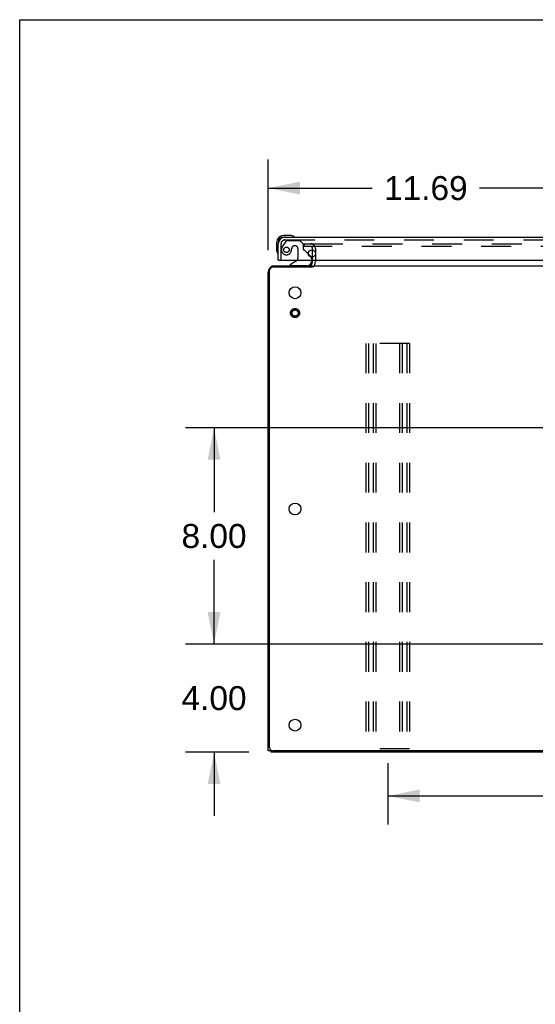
# Model space of a CAD drawing. Header units: inches. Extents: x 0 to 201, y 0 to 130.
# Tile 16 of 36: x 0 to 19, y 93 to 130. Entities that reach past the tile are written whole.
import ezdxf

# ---------------------------------------------------------------- set-up
doc = ezdxf.new("R2010")
doc.units = ezdxf.units.IN
doc.header["$LTSCALE"] = 11.043285
doc.header["$MEASUREMENT"] = 0
doc.linetypes.add('HIDDEN', pattern=[0.2, 0.1, -0.1])
doc.layers.get('0').update_dxf_attribs({"linetype": 'CONTINUOUS'})
for name, color, linetype in [('DEFAULT_2', 8, 'HIDDEN'), ('DIMENSIONS', 7, 'CONTINUOUS'), ('DOOR_ASSEMBLY', 7, 'CONTINUOUS')]:
    doc.layers.add(name, color=color, linetype=linetype)
doc.styles.get("Standard").update_dxf_attribs({"font": 'arial.ttf'})
doc.dimstyles.new('DIMSTYLE_1', dxfattribs={"dimtxt": 0.885825, "dimasz": 1.1811, "dimexe": 0.09, "dimexo": 0.07, "dimgap": 0.0375, "dimtad": 0, "dimtih": 1, "dimtoh": 1, "dimzin": 4, "dimdsep": 46, "dimtxsty": 'Standard', "dimblk": '_FILLED', "dimblk1": '_FILLED', "dimblk2": '_FILLED', "dimcen": 0.09, "dimazin": 1, "dimtfac": 1, "dimtdec": 3, "dimtofl": 0, "dimtmove": 0, "dimatfit": 3, "dimldrblk": '_FILLED', "dimfxl": 0, "dimtolj": 1, "dimtzin": 4, "dimarcsym": 0})
doc.dimstyles.new('DIMSTYLE_2', dxfattribs={"dimtxt": 0.94488, "dimasz": 1.1811, "dimexe": 0.09, "dimexo": 0.07, "dimgap": 0.04, "dimtad": 0, "dimtih": 1, "dimtoh": 1, "dimzin": 4, "dimdsep": 46, "dimtxsty": 'Standard', "dimblk": '_FILLED', "dimblk1": '_FILLED', "dimblk2": '_FILLED', "dimcen": 0.09, "dimazin": 1, "dimtfac": 1, "dimtdec": 3, "dimtofl": 0, "dimtmove": 0, "dimatfit": 3, "dimldrblk": '_FILLED', "dimfxl": 0, "dimtolj": 1, "dimtzin": 4, "dimarcsym": 0})

# ---------------------------------------------------------------- blocks, each defined once
blk = doc.blocks.new('_FILLED')
at = {"color": 0, "linetype": 'ByBlock'}
blk.add_solid([(0, 0), (-1, 0.2), (-1, -0.2)], dxfattribs=at)
blk = doc.blocks.new('*D4')
at = {"layer": 'DIMENSIONS', "color": 2, "linetype": 'Continuous'}
for p, q in [((13.628, 102.406), (13.628, 100.132)), ((44.139, 102.309), (44.139, 100.132)), ((13.628, 101.195), (25.515, 101.195)), ((44.139, 101.195), (32.252, 101.195))]:
    blk.add_line(p, q, dxfattribs=at)
at = {"layer": 'DIMENSIONS', "color": 2, "linetype": 'Continuous', "xscale": 1.1811, "yscale": 1.1811, "zscale": 1.1811, "rotation": 180}
blk.add_blockref('_FILLED', (13.628, 101.195), dxfattribs=at)
at = {"layer": 'DIMENSIONS', "color": 2, "linetype": 'Continuous', "xscale": 1.1811, "yscale": 1.1811, "zscale": 1.1811}
blk.add_blockref('_FILLED', (44.139, 101.195), dxfattribs=at)
at = {"layer": 'DIMENSIONS', "color": 2, "linetype": 'Continuous', "insert": (28.884, 101.667), "char_height": 0.9449, "width": 5.79222, "attachment_point": 2, "line_spacing_factor": 0.9}
blk.add_mtext('30.51 typ.', dxfattribs=at)
blk = doc.blocks.new('*D18')
at = {"layer": 'DIMENSIONS', "color": 2, "linetype": 'Continuous'}
for p, q in [((9.199, 121.396), (9.199, 124.752)), ((20.884, 115.517), (20.884, 124.752)), ((9.199, 123.689), (13.05, 123.689)), ((20.884, 123.689), (17.032, 123.689))]:
    blk.add_line(p, q, dxfattribs=at)
at = {"layer": 'DIMENSIONS', "color": 2, "linetype": 'Continuous', "xscale": 1.1811, "yscale": 1.1811, "zscale": 1.1811, "rotation": 180}
blk.add_blockref('_FILLED', (9.199, 123.689), dxfattribs=at)
at = {"layer": 'DIMENSIONS', "color": 2, "linetype": 'Continuous', "xscale": 1.1811, "yscale": 1.1811, "zscale": 1.1811}
blk.add_blockref('_FILLED', (20.884, 123.689), dxfattribs=at)
at = {"layer": 'DIMENSIONS', "color": 2, "linetype": 'Continuous', "insert": (15.041, 124.132), "char_height": 0.8858, "width": 3.09545, "attachment_point": 2, "line_spacing_factor": 0.9}
blk.add_mtext('11.69', dxfattribs=at)
blk = doc.blocks.new('*D20')
at = {"layer": 'DIMENSIONS', "color": 2, "linetype": 'Continuous'}
for p, q in [((20.182, 114.815), (6.135, 114.815)), ((7.198, 114.815), (7.198, 111.701)), ((7.198, 106.815), (7.198, 109.93)), ((20.182, 106.815), (6.135, 106.815))]:
    blk.add_line(p, q, dxfattribs=at)
at = {"layer": 'DIMENSIONS', "color": 2, "linetype": 'Continuous', "xscale": 1.1811, "yscale": 1.1811, "zscale": 1.1811}
for p, rotation in [((7.198, 114.815), 90), ((7.198, 106.815), 270)]:
    blk.add_blockref('_FILLED', p, dxfattribs=dict(at, rotation=rotation))
at = {"layer": 'DIMENSIONS', "color": 2, "linetype": 'Continuous', "insert": (7.198, 111.258), "char_height": 0.8858, "width": 2.4072, "attachment_point": 2, "line_spacing_factor": 0.9}
blk.add_mtext('8.00', dxfattribs=at)
blk = doc.blocks.new('*D21')
at = {"layer": 'DIMENSIONS', "color": 2, "linetype": 'Continuous'}
for p, q in [((7.198, 106.815), (7.198, 109.178)), ((20.182, 106.815), (6.135, 106.815)), ((8.491, 102.815), (6.135, 102.815)), ((7.198, 102.815), (7.198, 100.453))]:
    blk.add_line(p, q, dxfattribs=at)
at = {"layer": 'DIMENSIONS', "color": 2, "linetype": 'Continuous', "xscale": 1.1811, "yscale": 1.1811, "zscale": 1.1811}
for p, rotation in [((7.198, 106.815), 270), ((7.198, 102.815), 90)]:
    blk.add_blockref('_FILLED', p, dxfattribs=dict(at, rotation=rotation))
at = {"layer": 'DIMENSIONS', "color": 2, "linetype": 'Continuous', "insert": (7.198, 105.258), "char_height": 0.8858, "width": 2.4072, "attachment_point": 2, "line_spacing_factor": 0.9}
blk.add_mtext('4.00', dxfattribs=at)

msp = doc.modelspace()

# ---------------------------------------------------------------- linework, layer by layer
at = {"color": 7, "linetype": 'Continuous'}
for p, q in [((0, 0), (0, 129.921)), ((0, 129.921), (200.787, 129.921)), ((10.803, 120.855), (10.803, 120.855)), ((10.845, 120.77), (10.845, 120.815)), ((9.303, 102.867), (9.199, 102.867)), ((9.303, 102.889), (9.303, 102.815))]:
    msp.add_line(p, q, dxfattribs=at)
at = {"color": 3, "linetype": 'Continuous'}
for p, q in [((10.845, 121.138), (10.845, 121.401)), ((10.845, 120.958), (10.845, 121.019)), ((9.251, 102.987), (9.251, 120.643)), ((10.826, 120.763), (9.371, 120.763)), ((9.445, 120.815), (10.845, 120.815)), ((10.876, 120.815), (46.892, 120.815)), ((9.199, 102.867), (9.199, 120.569)), ((48.322, 102.815), (9.303, 102.815)), ((48.397, 102.867), (9.371, 102.867))]:
    msp.add_line(p, q, dxfattribs=at)
for points in [[(10.857, 120.772), (10.856, 120.772), (10.855, 120.772), (10.854, 120.771), (10.853, 120.771), (10.851, 120.771), (10.85, 120.771), (10.848, 120.77), (10.846, 120.77), (10.845, 120.77), (10.843, 120.769), (10.841, 120.769), (10.839, 120.768), (10.837, 120.768), (10.835, 120.767), (10.833, 120.766), (10.831, 120.765), (10.828, 120.764), (10.826, 120.763)], [(10.876, 120.783), (10.874, 120.781), (10.873, 120.78), (10.871, 120.778), (10.87, 120.777), (10.869, 120.776), (10.868, 120.775), (10.867, 120.774), (10.866, 120.774), (10.865, 120.773), (10.864, 120.773), (10.864, 120.772), (10.863, 120.772), (10.862, 120.772), (10.861, 120.772), (10.86, 120.772), (10.859, 120.772), (10.857, 120.772)]]:
    msp.add_lwpolyline(points, dxfattribs=at)
for centre in [(10.199, 119.815), (10.199, 111.815), (10.199, 103.815)]:
    msp.add_circle(centre, 0.219, dxfattribs=at)
for centre, radius, start, end in [((9.445, 120.569), 0.246, 90, 180), ((9.371, 120.643), 0.12, 90, 180), ((10.702, 120.958), 0.142, 270, 360), ((9.371, 102.987), 0.12, 180, 270)]:
    msp.add_arc(centre, radius, start, end, dxfattribs=at)
at = {"layer": 'DEFAULT_2', "color": 8, "linetype": 'HIDDEN'}
for p, q in [((10.532, 121.628), (10.532, 121.524)), ((10.532, 121.628), (10.845, 121.628)), ((10.845, 121.524), (10.532, 121.524)), ((10.845, 121.401), (10.845, 121.454)), ((10.86, 121.628), (46.908, 121.628)), ((46.908, 121.524), (10.86, 121.524)), ((10.949, 121.454), (10.949, 120.958)), ((10.845, 121.019), (10.845, 121.138)), ((12.815, 117.94), (12.815, 102.94)), ((14.44, 117.94), (12.815, 117.94)), ((12.919, 117.94), (12.919, 102.94)), ((13.086, 117.94), (13.086, 102.94)), ((13.19, 117.94), (13.19, 102.94)), ((14.065, 117.94), (14.065, 102.94)), ((14.169, 117.94), (14.169, 102.94)), ((14.336, 117.94), (14.336, 102.94)), ((14.44, 117.94), (14.44, 102.94)), ((14.44, 102.94), (12.815, 102.94))]:
    msp.add_line(p, q, dxfattribs=at)
for radius in [0.169, 0.125, 0.124, 0.114]:
    msp.add_circle((10.199, 119.065), radius, dxfattribs=at)
for centre, radius, start, end in [((10.775, 121.454), 0.174, 0, 90), ((10.775, 121.454), 0.07, 0, 90), ((10.702, 120.958), 0.246, 314.2241, 360)]:
    msp.add_arc(centre, radius, start, end, dxfattribs=at)
at = {"layer": 'DOOR_ASSEMBLY', "color": 8, "linetype": 'HIDDEN'}
for p, q in [((9.854, 121.715), (9.752, 121.571)), ((9.82, 121.769), (47.385, 121.769)), ((9.918, 121.748), (10.37, 121.748)), ((10.496, 121.622), (10.37, 121.748)), ((9.678, 121.019), (9.678, 121.627)), ((10.075, 121.458), (10.075, 121.47)), ((10.206, 121.556), (10.173, 121.556)), ((10.304, 121.458), (10.304, 121.079)), ((10.496, 121.622), (10.496, 121.443)), ((10.693, 121.246), (10.554, 121.385)), ((10.803, 121.095), (10.803, 121.019)), ((10.646, 120.815), (10.016, 120.815))]:
    msp.add_line(p, q, dxfattribs=at)
at = {"layer": 'DOOR_ASSEMBLY', "color": 7, "linetype": 'Continuous'}
for p, q in [((10.033, 121.933), (9.777, 121.933)), ((9.82, 121.873), (9.777, 121.873)), ((10.071, 121.93), (10.033, 121.933)), ((10.169, 121.887), (10.168, 121.887)), ((9.514, 121.67), (9.514, 121.414)), ((9.514, 121.414), (9.516, 121.376)), ((9.574, 121.67), (9.574, 121.627)), ((9.559, 121.285), (9.559, 121.281)), ((9.559, 121.281), (9.56, 121.28)), ((9.594, 121.019), (9.574, 121.019)), ((10.254, 120.992), (10.016, 120.854)), ((10.693, 121.246), (10.773, 121.166)), ((10.803, 121.019), (10.803, 120.972)), ((10.016, 120.815), (10.016, 120.854))]:
    msp.add_line(p, q, dxfattribs=at)
at = {"layer": 'DOOR_ASSEMBLY', "color": 3, "linetype": 'Continuous'}
for p, q in [((9.82, 121.873), (47.385, 121.873)), ((9.574, 121.019), (9.574, 121.627)), ((9.594, 121.019), (47.611, 121.019))]:
    msp.add_line(p, q, dxfattribs=at)
at = {"layer": 'DOOR_ASSEMBLY', "color": 7, "linetype": 'Continuous'}
for points in [[(10.168, 121.887), (10.167, 121.887), (10.165, 121.887), (10.162, 121.888)], [(9.56, 121.28), (9.56, 121.279), (9.56, 121.278)]]:
    msp.add_lwpolyline(points, dxfattribs=at)
at = {"layer": 'DOOR_ASSEMBLY', "color": 8, "linetype": 'HIDDEN'}
msp.add_circle((9.878, 121.406), 0.101, dxfattribs=at)
at = {"layer": 'DOOR_ASSEMBLY', "color": 3, "linetype": 'Continuous'}
msp.add_circle((10.824, 121.269), 0.133, dxfattribs=at)
at = {"layer": 'DOOR_ASSEMBLY', "color": 7, "linetype": 'Continuous'}
for centre, radius, start, end in [((9.777, 121.67), 0.263, 90, 180), ((9.777, 121.67), 0.203, 90, 180), ((10.033, 121.683), 0.25, 59.1101, 90), ((10.154, 121.888), 0.015, 270, 353.6204), ((10.154, 121.885), 0.015, 6.3796, 59.1101), ((9.764, 121.414), 0.25, 180, 210.8899), ((9.562, 121.293), 0.015, 210.8899, 263.6204), ((9.559, 121.293), 0.015, 276.3796, 360), ((10.204, 121.079), 0.1, 300.092, 323.4532), ((10.646, 120.972), 0.157, 270, 360), ((10.703, 121.095), 0.1, 27.0175, 45)]:
    msp.add_arc(centre, radius, start, end, dxfattribs=at)
at = {"layer": 'DOOR_ASSEMBLY', "color": 3, "linetype": 'Continuous'}
msp.add_arc((9.82, 121.627), 0.246, 90, 180, dxfattribs=at)
at = {"layer": 'DOOR_ASSEMBLY', "color": 8, "linetype": 'HIDDEN'}
for centre, radius, start, end in [((9.82, 121.627), 0.142, 90, 180), ((9.918, 121.669), 0.079, 90, 144.9), ((9.878, 121.406), 0.187, 163.1561, 342.1518), ((10.068, 121.349), 0.386, 144.9, 163.1561), ((9.682, 121.47), 0.393, 342.0702, 358.3401), ((10.173, 121.458), 0.098, 90, 180), ((10.206, 121.458), 0.098, 0, 90), ((10.535, 121.443), 0.039, 180, 248.3904), ((10.483, 121.314), 0.1, 45, 68.3904), ((10.204, 121.079), 0.1, 323.4532, 360), ((10.703, 121.095), 0.1, 0, 27.0175)]:
    msp.add_arc(centre, radius, start, end, dxfattribs=at)

# ---------------------------------------------------------------- dimensions: what is measured, and where the dimension line sits
at = {"layer": 'DIMENSIONS', "color": 2, "linetype": 'Continuous'}
for base, p1, p2, text, dimstyle, picture, middle in [((20.883594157, 123.688981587), (9.198594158, 121.325652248), (20.883594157, 115.447152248), '<>\\P[]', 'DIMSTYLE_1', '*D18', (15.07873038, 123.684042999)), ((44.139, 101.195), (13.628, 102.476), (44.139, 102.379), '<> typ.\\P[]', 'DIMSTYLE_2', '*D4', (28.884, 101.195))]:
    dim = msp.add_linear_dim(base=base, p1=p1, p2=p2, text=text, dimstyle=dimstyle, dxfattribs=at)
    dim.commit()
    dim.dimension.update_dxf_attribs({"geometry": picture, "text_midpoint": middle, "dimtype": 160})
for base, p1, p2, picture, middle in [((7.198, 114.815), (20.252, 106.815), (20.252, 114.815), '*D20', (7.194, 110.81)), ((7.198, 106.815), (8.561, 102.815), (20.252, 106.815), '*D21', (7.175, 104.81))]:
    dim = msp.add_linear_dim(base=base, p1=p1, p2=p2, angle=90, text='<>\\P[]', dimstyle='DIMSTYLE_1', dxfattribs=at)
    dim.commit()
    dim.dimension.update_dxf_attribs({"geometry": picture, "text_midpoint": middle, "dimtype": 160})

doc.saveas('drawing.dxf')
